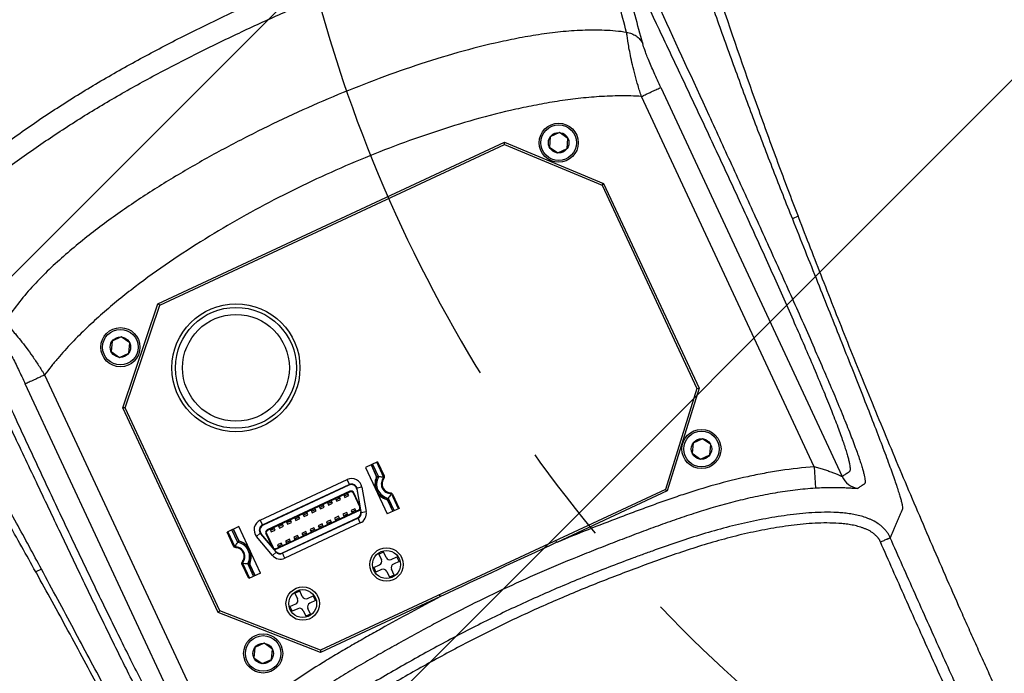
# Model space of a CAD drawing. Header units: millimetres. Extents: x 16 to 3344, y 34 to 2360.
# Tile 57 of 127: x 1920 to 2058, y 1329 to 1421. Entities that reach past the tile are written whole.
import ezdxf

# ---------------------------------------------------------------- set-up
doc = ezdxf.new("R2010")
doc.units = ezdxf.units.MM
doc.header["$LTSCALE"] = 185.02
doc.header["$PDMODE"] = 3
doc.header["$PDSIZE"] = 0.3
doc.linetypes.add('CENTER', pattern=[0.6, 0.375, -0.075, 0.075, -0.075])
doc.layers.get('0').update_dxf_attribs({"linetype": 'CONTINUOUS'})
doc.layers.get('Defpoints').update_dxf_attribs({"linetype": 'CONTINUOUS'})
doc.layers.add('DEFAULT_1', color=7, linetype='CENTER')
doc.layers.add('TOP_ASM_PBL26', color=7, linetype='CONTINUOUS')
doc.styles.get("Standard").update_dxf_attribs({"font": 'malgun.ttf'})
doc.dimstyles.new('DIMSTYLE_4', dxfattribs={"dimtxt": 16, "dimasz": 6, "dimexe": 1, "dimexo": 0.5, "dimtad": 1, "dimdsep": 46, "dimtxsty": 'Standard', "dimblk": '_FILLED', "dimblk1": '_FILLED', "dimblk2": '_FILLED', "dimcen": 0.09, "dimclrt": 134, "dimazin": 2, "dimtp": 0.8, "dimtm": 0.8, "dimtfac": 1, "dimtofl": 0, "dimtmove": 0, "dimatfit": 1, "dimldrblk": '_FILLED', "dimfxl": 1, "dimtolj": 1, "dimarcsym": 0})
doc.dimstyles.new('DIMSTYLE_5', dxfattribs={"dimtxt": 16, "dimasz": 6, "dimexe": 1, "dimexo": 0.5, "dimtad": 1, "dimdsep": 46, "dimtxsty": 'Standard', "dimblk": '_FILLED', "dimblk1": '_FILLED', "dimblk2": '_FILLED', "dimcen": 0.09, "dimclrt": 134, "dimazin": 2, "dimtp": 0.5, "dimtm": 0.5, "dimtfac": 1, "dimtofl": 0, "dimtmove": 0, "dimatfit": 1, "dimldrblk": '_FILLED', "dimfxl": 1, "dimtolj": 1, "dimarcsym": 0})
doc.dimstyles.new('DIMSTYLE_6', dxfattribs={"dimtxt": 16, "dimasz": 6, "dimexe": 1, "dimexo": 0.5, "dimgap": 4, "dimtad": 1, "dimdec": 1, "dimdsep": 46, "dimtxsty": 'Standard', "dimblk": '_FILLED', "dimblk1": '_FILLED', "dimblk2": '_FILLED', "dimcen": 0.09, "dimclrt": 134, "dimazin": 2, "dimtp": 0.5, "dimtm": 0.5, "dimtfac": 1, "dimtdec": 65535, "dimtofl": 0, "dimtmove": 0, "dimatfit": 3, "dimldrblk": '_FILLED', "dimfxl": 1, "dimtolj": 1, "dimarcsym": 0})

# ---------------------------------------------------------------- blocks, each defined once
blk = doc.blocks.new('_FILLED')
at = {"color": 0, "linetype": 'ByBlock'}
blk.add_solid([(0, 0), (-1, 0.2), (-1, -0.2)], dxfattribs=at)
blk = doc.blocks.new('*D6')
at = {"color": 0, "lineweight": -2, "transparency": 16777216}
for p, q in [((2366.93, 1880.86), (2407.86, 1911.02)), ((2407.86, 1911.02), (2460.47, 1911.02)), ((2040, 1640), (2040.18, 1640)), ((2040.09, 1639.91), (2040.09, 1640.09))]:
    blk.add_line(p, q, dxfattribs=at)
at = {"layer": 'Defpoints', "color": 0, "transparency": 16777216}
for p in [(2362.1, 1877.3), (1718.08, 1402.7)]:
    blk.add_point(p, dxfattribs=at)
at = {"color": 0, "lineweight": -2, "transparency": 16777216, "xscale": 6, "yscale": 6, "zscale": 6, "rotation": 216.3878298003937}
blk.add_blockref('_FILLED', (2362.1, 1877.3), dxfattribs=at)
at = {"color": 134, "transparency": 16777216, "insert": (2405.41, 1932.98), "char_height": 16, "width": 58.1333, "attachment_point": 1, "line_spacing_factor": 0.9}
blk.add_mtext('\\A1;%%C800', dxfattribs=at)
blk = doc.blocks.new('*D7')
at = {"color": 0, "lineweight": -2, "transparency": 16777216}
for p, q in [((2154.72, 1476.17), (2154.9, 1476.17)), ((2154.81, 1476.08), (2154.81, 1476.26)), ((2354.25, 1424.63), (2417.96, 1408.17))]:
    blk.add_line(p, q, dxfattribs=at)
at = {"layer": 'Defpoints', "color": 0, "transparency": 16777216}
for p in [(1961.17, 1526.21), (2348.44, 1426.13)]:
    blk.add_point(p, dxfattribs=at)
at = {"color": 0, "lineweight": -2, "transparency": 16777216, "xscale": 6, "yscale": 6, "zscale": 6, "rotation": 165.5110754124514}
blk.add_blockref('_FILLED', (2348.44, 1426.13), dxfattribs=at)
at = {"color": 134, "transparency": 16777216, "insert": (2415.33, 1430.12), "char_height": 16, "width": 79.5259, "attachment_point": 1, "line_spacing_factor": 0.9}
blk.add_mtext('\\A1;3-%%c400', dxfattribs=at)
blk = doc.blocks.new('*D9')
at = {"color": 0, "lineweight": -2, "transparency": 16777216}
for p, q in [((2040.09, 2042), (2040.09, 2094.59)), ((1809.51, 1310.7), (1779.35, 1267.62))]:
    blk.add_line(p, q, dxfattribs=at)
blk.add_arc((2040.09, 1640), 453.59, 90.7579, 234.2421, dxfattribs=at)
at = {"layer": 'Defpoints', "color": 0, "transparency": 16777216}
for p in [(2040.09, 2041.5), (2040.09, 2036.96), (1701.24, 1941.55), (1812.4, 1314.83), (1809.8, 1311.11)]:
    blk.add_point(p, dxfattribs=at)
at = {"color": 0, "lineweight": -2, "transparency": 16777216, "xscale": 6, "yscale": 6, "zscale": 6}
for p, rotation in [((2040.09, 2093.59), 0.3789481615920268), ((1779.92, 1268.44), 324.6210518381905)]:
    blk.add_blockref('_FILLED', p, dxfattribs=dict(at, rotation=rotation))
at = {"color": 134, "transparency": 16777216, "insert": (1583.33, 1784.02), "char_height": 16, "width": 47.4667, "attachment_point": 2, "rotation": 72.5, "line_spacing_factor": 0.9}
blk.add_mtext('\\A1;145°', dxfattribs=at)
blk = doc.blocks.new('TOP_ASM_PBL26', base_point=(2156.38, 2003.95))
at = {"layer": 'TOP_ASM_PBL26', "color": 7}
for p, q in [((2107.08, 2014.5), (2107.08, 2074.84)), ((2110.07, 2071.96), (2111.18, 2074.75)), ((2205.69, 2074.84), (2205.69, 2014.5)), ((2110.07, 2071.96), (2110.07, 2014.49)), ((2202.69, 2014.5), (2202.69, 2071.96)), ((2120.08, 2055.08), (2130.25, 2066.27)), ((2120.38, 2054.97), (2130.38, 2065.97)), ((2130.38, 2065.97), (2130.25, 2066.27)), ((2130.25, 2066.27), (2147.35, 2066.27)), ((2130.38, 2065.97), (2183.88, 2065.97)), ((2147.35, 2066.27), (2147.35, 2065.97)), ((2165.41, 2066.27), (2165.41, 2065.97)), ((2165.41, 2066.27), (2184.01, 2066.27)), ((2183.88, 2065.97), (2184.01, 2066.27)), ((2183.88, 2065.97), (2194.38, 2054.97)), ((2184.01, 2066.27), (2194.68, 2055.09)), ((2122.66, 2064.22), (2121.94, 2062.97)), ((2121.94, 2062.97), (2122.66, 2061.72)), ((2124.1, 2064.22), (2122.66, 2064.22)), ((2124.82, 2062.97), (2124.1, 2064.22)), ((2124.1, 2061.72), (2124.82, 2062.97)), ((2190.66, 2064.22), (2189.94, 2062.97)), ((2189.94, 2062.97), (2190.66, 2061.72)), ((2192.1, 2064.22), (2190.66, 2064.22)), ((2192.82, 2062.97), (2192.1, 2064.22)), ((2192.1, 2061.72), (2192.82, 2062.97)), ((2122.66, 2061.72), (2124.1, 2061.72)), ((2190.66, 2061.72), (2192.1, 2061.72)), ((2170.01, 2060.77), (2170.01, 2059.88)), ((2170.01, 2060.77), (2170.75, 2060.77)), ((2170.75, 2059.88), (2170.75, 2060.77)), ((2183.01, 2060.77), (2183.01, 2059.88)), ((2183.01, 2060.77), (2183.75, 2060.77)), ((2183.75, 2059.88), (2183.75, 2060.77)), ((2168.58, 2059.33), (2168.58, 2058.6)), ((2168.58, 2059.33), (2169.46, 2059.33)), ((2171.3, 2059.33), (2172.18, 2059.33)), ((2172.18, 2058.6), (2172.18, 2059.33)), ((2181.58, 2059.33), (2181.58, 2058.6)), ((2181.58, 2059.33), (2182.46, 2059.33)), ((2184.3, 2059.33), (2185.18, 2059.33)), ((2185.18, 2058.6), (2185.18, 2059.33)), ((2169.46, 2058.6), (2168.58, 2058.6)), ((2170.01, 2058.05), (2170.01, 2057.17)), ((2170.75, 2057.17), (2170.75, 2058.05)), ((2172.18, 2058.6), (2171.3, 2058.6)), ((2182.46, 2058.6), (2181.58, 2058.6)), ((2183.01, 2058.05), (2183.01, 2057.17)), ((2183.75, 2057.17), (2183.75, 2058.05)), ((2185.18, 2058.6), (2184.3, 2058.6)), ((2170.75, 2057.17), (2170.01, 2057.17)), ((2183.75, 2057.17), (2183.01, 2057.17)), ((2120.08, 2023.35), (2120.08, 2055.08)), ((2120.38, 2054.97), (2120.08, 2055.08)), ((2120.38, 2023.47), (2120.38, 2054.97)), ((2194.38, 2054.97), (2194.68, 2055.09)), ((2194.38, 2054.97), (2194.38, 2023.47)), ((2194.68, 2055.09), (2194.68, 2023.35)), ((2165.43, 2050.39), (2165.43, 2052.57)), ((2165.43, 2052.57), (2167.28, 2052.57)), ((2165.54, 2052.57), (2165.54, 2050.23)), ((2166.2, 2050.61), (2166.2, 2052.57)), ((2166.39, 2052.57), (2166.39, 2050.71)), ((2166.43, 2050.82), (2166.43, 2052.57)), ((2167.28, 2045.37), (2167.28, 2052.57)), ((2171.25, 2052.12), (2171.25, 2051.37)), ((2171.25, 2052.12), (2182.96, 2052.12)), ((2182.96, 2052.12), (2182.96, 2051.71)), ((2186.93, 2052.57), (2186.93, 2045.37)), ((2186.93, 2052.57), (2188.78, 2052.57)), ((2187.78, 2052.57), (2187.78, 2050.82)), ((2187.82, 2050.71), (2187.82, 2052.57)), ((2188.01, 2052.57), (2188.01, 2050.61)), ((2188.67, 2050.23), (2188.67, 2052.57)), ((2188.78, 2052.57), (2188.78, 2050.39)), ((2168.93, 2047.67), (2169.83, 2051.03)), ((2170.48, 2050.77), (2169.62, 2047.57)), ((2170.5, 2050.85), (2169.83, 2051.03)), ((2170.42, 2050.37), (2170.51, 2050.72)), ((2183.77, 2050.47), (2170.45, 2050.47)), ((2171.25, 2051.37), (2182.96, 2051.37)), ((2182.93, 2051.32), (2171.29, 2051.32)), ((2182.96, 2051.72), (2182.96, 2051.71)), ((2183.7, 2050.72), (2183.79, 2050.37)), ((2184.38, 2051.03), (2183.71, 2050.85)), ((2184.59, 2047.57), (2183.74, 2050.77)), ((2184.38, 2051.03), (2185.28, 2047.67)), ((2169.68, 2047.62), (2170.22, 2049.62)), ((2170.22, 2049.62), (2170.39, 2049.62)), ((2170.29, 2049.62), (2170.29, 2047.87)), ((2170.39, 2047.87), (2170.39, 2050.07)), ((2183.79, 2050.37), (2170.42, 2050.37)), ((2171.09, 2050.37), (2171.09, 2049.98)), ((2171.09, 2050.22), (2171.69, 2050.22)), ((2171.09, 2049.98), (2171.69, 2049.98)), ((2171.69, 2049.98), (2171.69, 2050.37)), ((2172.36, 2050.37), (2172.36, 2049.98)), ((2172.36, 2050.22), (2172.96, 2050.22)), ((2172.36, 2049.98), (2172.96, 2049.98)), ((2172.96, 2049.98), (2172.96, 2050.37)), ((2173.63, 2050.37), (2173.63, 2049.98)), ((2173.63, 2050.22), (2174.23, 2050.22)), ((2173.63, 2049.98), (2174.23, 2049.98)), ((2174.23, 2049.98), (2174.23, 2050.37)), ((2174.9, 2050.37), (2174.9, 2049.98)), ((2174.9, 2050.22), (2175.5, 2050.22)), ((2174.9, 2049.98), (2175.5, 2049.98)), ((2175.5, 2049.98), (2175.5, 2050.37)), ((2176.17, 2050.37), (2176.17, 2049.98)), ((2176.17, 2050.22), (2176.77, 2050.22)), ((2176.17, 2049.98), (2176.77, 2049.98)), ((2176.77, 2049.98), (2176.77, 2050.37)), ((2177.44, 2050.37), (2177.44, 2049.98)), ((2177.44, 2050.22), (2178.04, 2050.22)), ((2177.44, 2049.98), (2178.04, 2049.98)), ((2178.04, 2049.98), (2178.04, 2050.37)), ((2178.71, 2050.37), (2178.71, 2049.98)), ((2178.71, 2050.22), (2179.31, 2050.22)), ((2178.71, 2049.98), (2179.31, 2049.98)), ((2179.31, 2049.98), (2179.31, 2050.37)), ((2179.98, 2050.37), (2179.98, 2049.98)), ((2179.98, 2050.22), (2180.58, 2050.22)), ((2179.98, 2049.98), (2180.58, 2049.98)), ((2180.58, 2049.98), (2180.58, 2050.37)), ((2181.25, 2050.37), (2181.25, 2049.98)), ((2181.25, 2050.22), (2181.85, 2050.22)), ((2181.25, 2049.98), (2181.85, 2049.98)), ((2181.85, 2049.98), (2181.85, 2050.37)), ((2182.52, 2050.37), (2182.52, 2049.98)), ((2182.52, 2050.22), (2183.12, 2050.22)), ((2182.52, 2049.98), (2183.12, 2049.98)), ((2183.12, 2049.98), (2183.12, 2050.37)), ((2183.82, 2047.87), (2183.82, 2050.07)), ((2183.99, 2049.62), (2183.82, 2049.62)), ((2183.92, 2047.87), (2183.92, 2049.62)), ((2183.99, 2049.62), (2184.53, 2047.62)), ((2165.54, 2047.71), (2165.54, 2045.37)), ((2170.29, 2047.87), (2170.39, 2047.87)), ((2171.09, 2047.96), (2171.09, 2047.57)), ((2171.69, 2047.96), (2171.09, 2047.96)), ((2171.69, 2047.72), (2171.09, 2047.72)), ((2171.69, 2047.57), (2171.69, 2047.96)), ((2172.36, 2047.96), (2172.36, 2047.57)), ((2172.96, 2047.96), (2172.36, 2047.96)), ((2172.96, 2047.72), (2172.36, 2047.72)), ((2172.96, 2047.57), (2172.96, 2047.96)), ((2173.63, 2047.96), (2173.63, 2047.57)), ((2174.23, 2047.96), (2173.63, 2047.96)), ((2174.23, 2047.72), (2173.63, 2047.72)), ((2174.23, 2047.57), (2174.23, 2047.96)), ((2174.9, 2047.96), (2174.9, 2047.57)), ((2175.5, 2047.96), (2174.9, 2047.96)), ((2175.5, 2047.72), (2174.9, 2047.72)), ((2175.5, 2047.57), (2175.5, 2047.96)), ((2176.17, 2047.96), (2176.17, 2047.57)), ((2176.77, 2047.96), (2176.17, 2047.96)), ((2176.77, 2047.72), (2176.17, 2047.72)), ((2176.77, 2047.57), (2176.77, 2047.96)), ((2177.44, 2047.96), (2177.44, 2047.57)), ((2178.04, 2047.96), (2177.44, 2047.96)), ((2178.04, 2047.72), (2177.44, 2047.72)), ((2178.04, 2047.57), (2178.04, 2047.96)), ((2178.71, 2047.96), (2178.71, 2047.57)), ((2179.31, 2047.96), (2178.71, 2047.96)), ((2179.31, 2047.72), (2178.71, 2047.72)), ((2179.31, 2047.57), (2179.31, 2047.96)), ((2179.98, 2047.96), (2179.98, 2047.57)), ((2180.58, 2047.96), (2179.98, 2047.96)), ((2180.58, 2047.72), (2179.98, 2047.72)), ((2180.58, 2047.57), (2180.58, 2047.96)), ((2181.25, 2047.96), (2181.25, 2047.57)), ((2181.85, 2047.96), (2181.25, 2047.96)), ((2181.85, 2047.72), (2181.25, 2047.72)), ((2181.85, 2047.57), (2181.85, 2047.96)), ((2182.52, 2047.96), (2182.52, 2047.57)), ((2183.12, 2047.96), (2182.52, 2047.96)), ((2183.12, 2047.72), (2182.52, 2047.72)), ((2183.12, 2047.57), (2183.12, 2047.96)), ((2183.82, 2047.87), (2183.92, 2047.87)), ((2188.67, 2045.37), (2188.67, 2047.71)), ((2165.43, 2045.37), (2165.43, 2047.54)), ((2166.2, 2045.37), (2166.2, 2047.32)), ((2166.39, 2047.23), (2166.39, 2045.37)), ((2166.43, 2045.37), (2166.43, 2047.11)), ((2168.93, 2047.67), (2169.6, 2047.49)), ((2170.35, 2046.57), (2170.35, 2045.82)), ((2183.82, 2046.57), (2170.39, 2046.57)), ((2170.46, 2046.62), (2183.76, 2046.62)), ((2170.69, 2047.57), (2170.69, 2047.47)), ((2170.69, 2047.57), (2183.52, 2047.57)), ((2170.69, 2047.47), (2183.52, 2047.47)), ((2183.52, 2047.47), (2183.52, 2047.57)), ((2183.86, 2045.82), (2183.86, 2046.57)), ((2184.61, 2047.49), (2185.28, 2047.67)), ((2187.78, 2047.11), (2187.78, 2045.37)), ((2187.82, 2045.37), (2187.82, 2047.23)), ((2188.01, 2047.32), (2188.01, 2045.37)), ((2188.78, 2047.54), (2188.78, 2045.37)), ((2165.43, 2045.37), (2167.28, 2045.37)), ((2183.86, 2045.82), (2170.35, 2045.82)), ((2186.93, 2045.37), (2188.78, 2045.37)), ((2097.25, 2039.06), (2097.26, 2039.24)), ((2097.25, 2039.06), (2098.13, 2039.06)), ((2214.63, 2039.06), (2215.52, 2039.06)), ((2215.5, 2039.24), (2215.52, 2039.06)), ((2120.38, 2023.47), (2120.08, 2023.35)), ((2130.25, 2012.17), (2120.08, 2023.35)), ((2130.38, 2012.47), (2120.38, 2023.47)), ((2194.38, 2023.47), (2183.88, 2012.47)), ((2194.68, 2023.35), (2184.01, 2012.17)), ((2194.38, 2023.47), (2194.68, 2023.35)), ((2122.66, 2016.72), (2121.94, 2015.47)), ((2124.1, 2016.72), (2122.66, 2016.72)), ((2124.82, 2015.47), (2124.1, 2016.72)), ((2190.66, 2016.72), (2189.94, 2015.47)), ((2192.1, 2016.72), (2190.66, 2016.72)), ((2192.82, 2015.47), (2192.1, 2016.72)), ((2121.94, 2015.47), (2122.66, 2014.22)), ((2124.1, 2014.22), (2124.82, 2015.47)), ((2189.94, 2015.47), (2190.66, 2014.22)), ((2192.1, 2014.22), (2192.82, 2015.47)), ((2122.66, 2014.22), (2124.1, 2014.22)), ((2190.66, 2014.22), (2192.1, 2014.22)), ((2130.38, 2012.47), (2130.25, 2012.17)), ((2184.01, 2012.17), (2130.25, 2012.17)), ((2183.88, 2012.47), (2130.38, 2012.47)), ((2183.88, 2012.47), (2184.01, 2012.17))]:
    blk.add_line(p, q, dxfattribs=at)
for centre, radius in [((2123.38, 2062.97), 2.75), ((2191.38, 2062.97), 2.75), ((2123.38, 2062.97), 2.5), ((2123.38, 2062.97), 1.44), ((2191.38, 2062.97), 2.5), ((2191.38, 2062.97), 1.44), ((2170.38, 2058.97), 2.35), ((2170.38, 2058.97), 1.96), ((2183.38, 2058.97), 2.35), ((2183.38, 2058.97), 1.96), ((2177.88, 2024.97), 9), ((2177.88, 2024.97), 8.5), ((2177.88, 2024.97), 7.51), ((2123.38, 2015.47), 2.75), ((2123.38, 2015.47), 2.5), ((2191.38, 2015.47), 2.75), ((2191.38, 2015.47), 2.5), ((2123.38, 2015.47), 1.44), ((2191.38, 2015.47), 1.44)]:
    blk.add_circle(centre, radius, dxfattribs=at)
for centre, radius, start, end in [((2104.07, 2074.84), 3, 0.0306, 54.7901), ((2156.38, 4297.35), 2231.1, 269.7681, 270.2319), ((2169.46, 2059.88), 0.55, 270, 360), ((2171.3, 2059.88), 0.55, 180, 270), ((2182.46, 2059.88), 0.55, 270, 360), ((2184.3, 2059.88), 0.55, 180, 270), ((2169.46, 2058.05), 0.55, 0, 90), ((2171.3, 2058.05), 0.55, 90, 180), ((2182.46, 2058.05), 0.55, 0, 90), ((2184.3, 2058.05), 0.55, 90, 180), ((2171.25, 2050.65), 1.47, 90, 165), ((2182.96, 2050.65), 1.47, 15, 90), ((2170.46, 2042.35), 9.3, 115.9923, 117.3222), ((2165.03, 2048.97), 2.02, 305.3414, 54.6586), ((2165.03, 2048.97), 2.21, 307.9696, 52.0304), ((2166.63, 2050.82), 0.2, 180, 229.2272), ((2165.03, 2048.97), 2.25, 310.7728, 49.2272), ((2171.25, 2050.57), 0.8, 89.8457, 165), ((2171.29, 2050.52), 0.8, 90, 165), ((2182.93, 2050.52), 0.8, 15, 90), ((2182.96, 2050.57), 0.8, 15, 90.0783), ((2189.18, 2048.97), 2.25, 130.7728, 229.2272), ((2189.18, 2048.97), 2.21, 127.9696, 232.0304), ((2189.18, 2048.97), 2.02, 125.3414, 234.6586), ((2187.58, 2050.82), 0.2, 310.7728, 360), ((2183.75, 2042.35), 9.3, 62.6778, 64.0077), ((2168.19, 2046.3), 4.74, 124.0265, 124.7498), ((2165.03, 2048.97), 1.36, 291.9436, 68.0564), ((2165.03, 2048.97), 1.25, 301.1595, 58.8405), ((2170.69, 2050.07), 0.3, 90, 180), ((2183.52, 2050.07), 0.3, 0, 90), ((2189.18, 2048.97), 1.36, 111.9436, 248.0564), ((2189.18, 2048.97), 1.25, 121.1595, 238.8405), ((2186.05, 2046.34), 4.69, 55.2468, 55.9769), ((2168.17, 2051.6), 4.69, 235.2468, 235.9769), ((2170.69, 2047.87), 0.4, 180, 270), ((2170.69, 2047.87), 0.3, 180, 270), ((2183.52, 2047.87), 0.4, 270, 360), ((2183.52, 2047.87), 0.3, 270, 360), ((2186.02, 2051.64), 4.74, 304.0265, 304.7498), ((2170.46, 2055.58), 9.3, 242.6778, 244.0077), ((2166.63, 2047.11), 0.2, 130.7728, 180), ((2170.35, 2047.29), 1.47, 165, 270), ((2170.39, 2047.37), 0.8, 165, 270), ((2170.46, 2047.42), 0.8, 165, 270), ((2183.76, 2047.42), 0.8, 270, 15), ((2183.82, 2047.37), 0.8, 270, 15), ((2183.86, 2047.29), 1.47, 270, 15), ((2187.58, 2047.11), 0.2, 0, 49.2272), ((2183.75, 2055.58), 9.3, 295.9923, 297.3222)]:
    blk.add_arc(centre, radius, start, end, dxfattribs=at)
for points, knots in [([(2097.26, 2039.24), (2097.37, 2040.76), (2097.57, 2043.83), (2097.98, 2050.09), (2098.45, 2058.11), (2098.94, 2067.95), (2099.29, 2076.32), (2099.53, 2083.13), (2099.69, 2088.31), (2099.83, 2093.53), (2099.92, 2097.9), (2099.99, 2101.41), (2100.03, 2104.05), (2100.06, 2106.69), (2100.09, 2109.34), (2100.11, 2112), (2100.13, 2114.21), (2100.13, 2115.98), (2100.12, 2117.75), (2100.12, 2119.08), (2100.14, 2119.97)], [0, 0, 0, 0, 0.056591, 0.114304, 0.232825, 0.355003, 0.48026, 0.543858, 0.608002, 0.672615, 0.73762, 0.770245, 0.802939, 0.835693, 0.868495, 0.901337, 0.934208, 0.950652, 0.967099, 1, 1, 1, 1]), ([(2104.99, 2119.97), (2104.96, 2118.53), (2104.99, 2116.38), (2104.98, 2113.5), (2104.96, 2111.35), (2104.95, 2109.19), (2104.93, 2106.32), (2104.89, 2102.73), (2104.83, 2098.42), (2104.74, 2092.67), (2104.66, 2088.36), (2104.59, 2085.49)], [0, 0, 0, 0, 0.124998, 0.187498, 0.249999, 0.312499, 0.374999, 0.499999, 0.624999, 0.75, 1, 1, 1, 1]), ([(2106.49, 2119.96), (2106.46, 2118.52), (2106.48, 2116.36), (2106.48, 2113.48), (2106.46, 2111.33), (2106.45, 2109.17), (2106.43, 2106.29), (2106.39, 2102.7), (2106.33, 2098.38), (2106.24, 2092.63), (2106.16, 2088.31), (2106.09, 2085.44)], [0, 0, 0, 0, 0.124999, 0.187499, 0.249999, 0.312499, 0.374999, 0.499999, 0.625, 0.75, 1, 1, 1, 1]), ([(2212.62, 2119.97), (2212.64, 2119.08), (2212.64, 2117.75), (2212.63, 2115.98), (2212.63, 2114.21), (2212.65, 2112), (2212.67, 2109.34), (2212.7, 2106.69), (2212.74, 2104.05), (2212.78, 2101.41), (2212.84, 2097.9), (2212.93, 2093.53), (2213.07, 2088.31), (2213.23, 2083.13), (2213.47, 2076.32), (2213.82, 2067.95), (2214.32, 2058.11), (2214.79, 2050.09), (2215.19, 2043.83), (2215.4, 2040.76), (2215.5, 2039.24)], [0, 0, 0, 0, 0.032901, 0.049348, 0.065792, 0.098663, 0.131505, 0.164307, 0.197061, 0.229755, 0.26238, 0.327385, 0.391998, 0.456142, 0.51974, 0.644997, 0.767175, 0.885696, 0.943409, 1, 1, 1, 1]), ([(2098.13, 2039.06), (2098.22, 2040.67), (2098.4, 2043.86), (2098.75, 2050.09), (2099.1, 2056.16), (2099.43, 2062), (2099.68, 2066.06), (2099.91, 2069.79), (2100.14, 2073.11), (2100.34, 2075.59), (2100.49, 2077.31), (2100.6, 2078.41), (2100.71, 2079.37), (2100.81, 2080.2), (2100.91, 2080.89), (2101.01, 2081.47), (2101.1, 2081.92), (2101.19, 2082.25), (2101.28, 2082.48), (2101.38, 2082.61), (2101.48, 2082.7), (2101.57, 2082.78), (2101.66, 2082.86), (2101.78, 2082.96), (2101.92, 2083.1), (2102.1, 2083.25), (2102.28, 2083.41), (2102.52, 2083.63), (2102.81, 2083.89), (2103.17, 2084.21), (2103.53, 2084.53), (2104, 2084.96), (2104.35, 2085.27), (2104.59, 2085.49)], [0, 0, 0, 0, 0.100602, 0.199505, 0.390019, 0.480073, 0.565165, 0.643677, 0.713535, 0.773102, 0.798784, 0.821679, 0.841766, 0.859158, 0.873831, 0.88584, 0.895453, 0.902647, 0.907349, 0.910447, 0.913012, 0.915477, 0.917965, 0.920451, 0.925425, 0.930398, 0.935371, 0.940344, 0.950289, 0.960234, 0.970177, 0.980119, 1, 1, 1, 1]), ([(2104.59, 2085.49), (2104.59, 2085.34), (2104.58, 2085.13), (2104.62, 2084.84), (2104.66, 2084.63), (2104.71, 2084.41), (2104.79, 2084.13), (2104.9, 2083.79), (2105.07, 2083.38), (2105.35, 2082.87), (2105.68, 2082.39), (2106.06, 2081.95), (2106.46, 2081.52), (2106.99, 2081.03), (2107.68, 2080.49), (2108.4, 2079.99), (2109.14, 2079.53), (2110.16, 2078.96), (2111.47, 2078.33), (2113.08, 2077.65), (2115.27, 2076.85), (2118.05, 2075.99), (2121.44, 2075.12), (2124.86, 2074.42), (2128.31, 2073.87), (2131.78, 2073.43), (2134.68, 2073.14), (2137, 2072.93), (2139.32, 2072.74), (2142.22, 2072.52), (2145.71, 2072.31), (2150.36, 2072.1), (2156.19, 2071.98), (2162.01, 2072.09), (2166.67, 2072.29), (2170.15, 2072.5), (2173.64, 2072.75), (2177.12, 2073.04), (2180.6, 2073.38), (2184.07, 2073.81), (2187.52, 2074.35), (2190.95, 2075.04), (2194.34, 2075.88), (2197.13, 2076.73), (2199.32, 2077.51), (2200.94, 2078.17), (2202.52, 2078.91), (2203.79, 2079.62), (2204.77, 2080.26), (2205.47, 2080.78), (2206.13, 2081.35), (2206.74, 2081.98), (2207.29, 2082.66), (2207.65, 2083.3), (2207.88, 2083.83), (2207.99, 2084.18), (2208.06, 2084.46), (2208.11, 2084.67), (2208.15, 2084.89), (2208.17, 2085.03), (2208.17, 2085.11)], [0, 0, 0, 0, 0.00386, 0.005808, 0.007761, 0.009713, 0.011665, 0.015568, 0.019472, 0.023377, 0.031184, 0.035091, 0.038997, 0.046809, 0.054622, 0.062435, 0.070248, 0.078062, 0.093687, 0.109313, 0.12494, 0.156191, 0.187444, 0.218696, 0.24995, 0.281203, 0.312458, 0.328085, 0.343712, 0.374967, 0.406221, 0.437476, 0.499982, 0.562488, 0.593742, 0.624996, 0.656251, 0.687506, 0.71876, 0.750014, 0.781268, 0.812521, 0.843773, 0.875025, 0.890652, 0.906278, 0.921904, 0.937527, 0.945341, 0.953153, 0.960966, 0.968777, 0.976586, 0.984391, 0.988295, 0.992197, 0.994149, 0.996102, 0.998055, 1, 1, 1, 1]), ([(2106.09, 2085.44), (2105.99, 2085.44), (2105.81, 2085.45), (2105.54, 2085.46), (2105.28, 2085.47), (2105.09, 2085.48), (2104.95, 2085.48), (2104.87, 2085.49), (2104.79, 2085.49), (2104.73, 2085.49), (2104.68, 2085.49), (2104.65, 2085.49), (2104.63, 2085.49), (2104.62, 2085.49), (2104.61, 2085.49), (2104.6, 2085.49), (2104.59, 2085.49), (2104.59, 2085.49)], [0, 0, 0, 0, 0.19087, 0.374709, 0.544747, 0.69472, 0.760421, 0.819103, 0.870227, 0.913321, 0.947992, 0.962071, 0.973934, 0.983559, 0.991006, 0.996045, 1, 1, 1, 1]), ([(2106.09, 2085.44), (2106.09, 2085.4), (2106.09, 2085.33), (2106.08, 2085.23), (2106.08, 2085.12), (2106.1, 2085.02), (2106.12, 2084.92), (2106.16, 2084.78), (2106.2, 2084.62), (2106.27, 2084.42), (2106.37, 2084.16), (2106.52, 2083.84), (2106.74, 2083.49), (2107, 2083.15), (2107.28, 2082.84), (2107.67, 2082.44), (2108.19, 2081.98), (2108.86, 2081.48), (2109.56, 2081.03), (2110.53, 2080.46), (2111.78, 2079.84), (2113.31, 2079.17), (2114.88, 2078.58), (2116.47, 2078.05), (2118.07, 2077.56), (2120.22, 2076.97), (2122.93, 2076.33), (2126.22, 2075.71), (2129.54, 2075.21), (2132.86, 2074.82), (2136.19, 2074.5), (2139.53, 2074.22), (2142.87, 2073.98), (2146.21, 2073.78), (2150.67, 2073.59), (2156.25, 2073.48), (2162.94, 2073.6), (2168.51, 2073.88), (2172.96, 2074.2), (2176.3, 2074.48), (2179.63, 2074.79), (2182.96, 2075.18), (2186.27, 2075.66), (2189.56, 2076.27), (2192.28, 2076.91), (2194.43, 2077.49), (2196.04, 2077.97), (2197.63, 2078.49), (2199.2, 2079.07), (2200.74, 2079.72), (2201.99, 2080.34), (2202.97, 2080.89), (2203.68, 2081.33), (2204.36, 2081.82), (2204.9, 2082.26), (2205.3, 2082.65), (2205.59, 2082.95), (2205.86, 2083.27), (2206.1, 2083.61), (2206.31, 2083.97), (2206.45, 2084.29), (2206.54, 2084.56), (2206.6, 2084.76), (2206.65, 2084.96), (2206.67, 2085.1), (2206.68, 2085.17)], [0, 0, 0, 0, 0.000977, 0.001953, 0.002929, 0.003906, 0.004882, 0.005859, 0.007812, 0.009765, 0.011718, 0.015623, 0.019528, 0.023433, 0.027339, 0.031246, 0.039056, 0.046868, 0.05468, 0.062493, 0.078116, 0.093741, 0.109366, 0.124991, 0.140617, 0.156243, 0.187492, 0.218742, 0.249992, 0.281243, 0.312495, 0.343746, 0.374997, 0.406249, 0.437501, 0.500001, 0.562502, 0.625003, 0.656254, 0.687506, 0.718757, 0.750008, 0.781259, 0.812509, 0.843758, 0.859384, 0.875009, 0.890635, 0.90626, 0.921885, 0.937508, 0.945321, 0.953133, 0.960945, 0.968756, 0.972663, 0.976569, 0.980475, 0.98438, 0.988285, 0.99219, 0.994143, 0.996096, 0.998049, 1, 1, 1, 1]), ([(2208.17, 2085.49), (2208.41, 2085.27), (2208.76, 2084.96), (2209.24, 2084.53), (2209.59, 2084.21), (2209.95, 2083.89), (2210.24, 2083.63), (2210.48, 2083.41), (2210.66, 2083.25), (2210.81, 2083.12), (2210.93, 2083.02), (2211.02, 2082.94), (2211.1, 2082.86), (2211.19, 2082.78), (2211.28, 2082.7), (2211.38, 2082.61), (2211.48, 2082.48), (2211.57, 2082.25), (2211.66, 2081.92), (2211.76, 2081.47), (2211.85, 2080.89), (2211.95, 2080.2), (2212.06, 2079.37), (2212.16, 2078.41), (2212.27, 2077.31), (2212.42, 2075.59), (2212.62, 2073.11), (2212.85, 2069.79), (2213.08, 2066.06), (2213.33, 2062), (2213.67, 2056.16), (2214.01, 2050.09), (2214.36, 2043.86), (2214.54, 2040.67), (2214.63, 2039.06)], [0, 0, 0, 0, 0.019881, 0.029823, 0.039766, 0.04971, 0.059655, 0.064628, 0.069601, 0.074575, 0.077062, 0.079546, 0.082035, 0.084531, 0.08698, 0.089519, 0.092636, 0.097393, 0.104545, 0.114129, 0.126204, 0.140853, 0.158222, 0.178335, 0.201221, 0.226909, 0.286469, 0.356324, 0.434839, 0.519927, 0.609983, 0.800495, 0.899399, 1, 1, 1, 1]), ([(2102.48, 1988.34), (2102.49, 1991.05), (2102.51, 1996.47), (2102.54, 2007.31), (2102.59, 2018.17), (2102.65, 2027.68), (2102.69, 2033.11), (2102.74, 2038.51), (2102.79, 2043.86), (2102.87, 2049.14), (2102.93, 2052.99), (2103.02, 2056.72), (2103.11, 2060.3), (2103.22, 2063.65), (2103.35, 2066.73), (2103.5, 2069.45), (2103.66, 2071.76), (2103.81, 2073.42), (2103.95, 2074.52), (2104.04, 2075.18), (2104.14, 2075.74), (2104.24, 2076.2), (2104.33, 2076.52), (2104.41, 2076.72), (2104.46, 2076.84), (2104.51, 2076.94), (2104.56, 2077.02), (2104.62, 2077.07), (2104.69, 2077.11), (2104.79, 2077.13), (2104.9, 2077.13), (2105.02, 2077.14), (2105.17, 2077.17), (2105.36, 2077.19), (2105.58, 2077.24), (2105.73, 2077.27), (2105.8, 2077.29)], [0, 0, 0, 0, 0.090216, 0.180422, 0.361186, 0.451806, 0.49706, 0.54218, 0.631409, 0.675179, 0.718053, 0.759675, 0.799573, 0.837131, 0.871564, 0.901996, 0.927821, 0.948761, 0.957395, 0.964832, 0.971107, 0.976268, 0.980377, 0.982066, 0.983524, 0.984754, 0.985766, 0.986585, 0.987281, 0.988561, 0.989818, 0.991089, 0.992358, 0.994897, 0.997444, 1, 1, 1, 1]), ([(2105.8, 2077.29), (2105.81, 2077.29), (2105.83, 2077.29), (2105.86, 2077.28), (2105.91, 2077.26), (2105.99, 2077.23), (2106.12, 2077.16), (2106.31, 2077.06), (2106.53, 2076.94), (2106.8, 2076.79), (2107.11, 2076.63), (2107.59, 2076.37), (2108.27, 2076.03), (2109.17, 2075.6), (2110.15, 2075.17), (2110.83, 2074.89), (2111.18, 2074.75)], [0, 0, 0, 0, 0.003589, 0.009297, 0.017215, 0.027354, 0.054342, 0.090081, 0.134036, 0.185732, 0.244726, 0.3105, 0.459879, 0.628724, 0.810947, 1, 1, 1, 1]), ([(2206.96, 2077.29), (2207.03, 2077.27), (2207.18, 2077.24), (2207.4, 2077.2), (2207.58, 2077.17), (2207.73, 2077.15), (2207.84, 2077.14), (2207.95, 2077.13), (2208.04, 2077.12), (2208.12, 2077.09), (2208.17, 2077.05), (2208.22, 2076.98), (2208.3, 2076.86), (2208.39, 2076.65), (2208.49, 2076.33), (2208.59, 2075.92), (2208.68, 2075.41), (2208.78, 2074.8), (2208.87, 2074.09), (2208.96, 2073.28), (2209.08, 2071.98), (2209.22, 2070.1), (2209.37, 2067.54), (2209.5, 2064.64), (2209.61, 2061.44), (2209.71, 2058.01), (2209.8, 2054.42), (2209.87, 2050.7), (2209.95, 2045.57), (2210.02, 2039.05), (2210.08, 2031.15), (2210.14, 2023.19), (2210.18, 2015.23), (2210.22, 2008.6), (2210.23, 2003.31), (2210.25, 1998.02), (2210.26, 1994.05), (2210.27, 1991.41)], [0, 0, 0, 0, 0.002584, 0.005159, 0.007726, 0.00901, 0.010295, 0.011568, 0.01285, 0.013524, 0.014277, 0.015191, 0.016309, 0.019214, 0.023045, 0.027888, 0.033814, 0.04087, 0.04909, 0.058511, 0.069149, 0.094041, 0.123584, 0.157284, 0.194341, 0.233942, 0.275442, 0.318338, 0.362247, 0.452017, 0.543192, 0.634779, 0.726312, 0.817625, 0.863223, 0.908815, 1, 1, 1, 1]), ([(2103.95, 1991.64), (2103.92, 1996.77), (2103.87, 2004.47), (2103.82, 2014.74), (2103.79, 2022.46), (2103.79, 2030.18), (2103.82, 2036.6), (2103.87, 2041.71), (2103.91, 2045.48), (2103.97, 2049.19), (2104.05, 2052.82), (2104.14, 2056.33), (2104.25, 2059.68), (2104.37, 2062.81), (2104.52, 2065.65), (2104.66, 2067.81), (2104.79, 2069.34), (2104.88, 2070.32), (2104.98, 2071.21), (2105.08, 2071.98), (2105.19, 2072.65), (2105.29, 2073.21), (2105.4, 2073.68), (2105.51, 2074.05), (2105.6, 2074.31), (2105.68, 2074.46), (2105.75, 2074.57), (2105.84, 2074.66), (2105.96, 2074.7), (2106.07, 2074.71), (2106.19, 2074.71), (2106.3, 2074.72), (2106.41, 2074.73), (2106.52, 2074.75), (2106.67, 2074.77), (2106.85, 2074.8), (2107, 2074.82), (2107.08, 2074.84)], [0, 0, 0, 0, 0.182249, 0.273481, 0.364959, 0.456549, 0.547821, 0.593048, 0.637807, 0.681881, 0.724989, 0.766754, 0.806668, 0.844059, 0.878055, 0.907724, 0.920751, 0.932519, 0.943015, 0.952252, 0.960252, 0.967053, 0.972702, 0.977264, 0.980824, 0.982259, 0.983472, 0.985292, 0.986691, 0.988016, 0.989336, 0.990659, 0.991987, 0.993315, 0.994646, 0.997316, 1, 1, 1, 1]), ([(2107.08, 2074.84), (2107.08, 2074.84), (2107.1, 2074.83), (2107.12, 2074.82), (2107.15, 2074.79), (2107.19, 2074.75), (2107.24, 2074.69), (2107.32, 2074.61), (2107.44, 2074.48), (2107.59, 2074.31), (2107.76, 2074.12), (2107.94, 2073.92), (2108.14, 2073.72), (2108.35, 2073.5), (2108.65, 2073.21), (2109.04, 2072.83), (2109.55, 2072.39), (2109.89, 2072.11), (2110.07, 2071.96)], [0, 0, 0, 0, 0.003608, 0.01066, 0.021341, 0.035445, 0.052719, 0.072847, 0.120304, 0.175449, 0.236553, 0.302293, 0.371722, 0.444166, 0.519096, 0.674769, 0.835942, 1, 1, 1, 1]), ([(2111.18, 2074.75), (2112.07, 2074.4), (2113.87, 2073.76), (2116.61, 2072.94), (2119.38, 2072.24), (2123.12, 2071.46), (2126.89, 2070.88), (2130.68, 2070.45), (2133.53, 2070.18), (2136.38, 2069.95), (2139.23, 2069.74), (2142.09, 2069.55), (2145.9, 2069.32), (2150.66, 2069.12), (2156.38, 2069.03), (2162.1, 2069.12), (2166.87, 2069.32), (2170.68, 2069.55), (2173.53, 2069.74), (2176.38, 2069.95), (2179.23, 2070.18), (2182.08, 2070.45), (2185.87, 2070.88), (2189.65, 2071.46), (2193.38, 2072.24), (2196.15, 2072.94), (2198.9, 2073.76), (2200.7, 2074.4), (2201.58, 2074.75)], [0, 0, 0, 0, 0.031247, 0.062495, 0.093745, 0.124995, 0.187488, 0.218739, 0.249991, 0.281242, 0.312494, 0.343745, 0.374997, 0.437499, 0.5, 0.562501, 0.625002, 0.656254, 0.687505, 0.718757, 0.750009, 0.78126, 0.812511, 0.875004, 0.906254, 0.937503, 0.968753, 1, 1, 1, 1]), ([(2205.69, 2074.84), (2205.76, 2074.82), (2205.91, 2074.8), (2206.09, 2074.77), (2206.24, 2074.75), (2206.35, 2074.73), (2206.47, 2074.72), (2206.58, 2074.71), (2206.69, 2074.71), (2206.8, 2074.7), (2206.93, 2074.66), (2207.02, 2074.57), (2207.08, 2074.46), (2207.16, 2074.31), (2207.26, 2074.06), (2207.36, 2073.68), (2207.47, 2073.22), (2207.58, 2072.65), (2207.68, 2071.98), (2207.78, 2071.21), (2207.88, 2070.33), (2207.97, 2069.34), (2208.1, 2067.81), (2208.24, 2065.66), (2208.39, 2062.82), (2208.52, 2059.69), (2208.62, 2056.34), (2208.71, 2052.83), (2208.79, 2049.2), (2208.85, 2045.49), (2208.89, 2041.72), (2208.94, 2036.62), (2208.97, 2030.2), (2208.97, 2022.48), (2208.95, 2014.76), (2208.89, 2004.49), (2208.84, 1996.79), (2208.81, 1991.66)], [0, 0, 0, 0, 0.002684, 0.005354, 0.006685, 0.008014, 0.009341, 0.010665, 0.011985, 0.013309, 0.014708, 0.016527, 0.017739, 0.019173, 0.02273, 0.027286, 0.032935, 0.039734, 0.047727, 0.05696, 0.067459, 0.079222, 0.09224, 0.121903, 0.155891, 0.193281, 0.233193, 0.274958, 0.318067, 0.362144, 0.406904, 0.452134, 0.543412, 0.635009, 0.726496, 0.817737, 1, 1, 1, 1]), ([(2110.07, 2071.96), (2111.54, 2071.38), (2113.79, 2070.63), (2116.83, 2069.79), (2119.9, 2069.05), (2123.77, 2068.3), (2127.68, 2067.76), (2130.82, 2067.42), (2133.18, 2067.21), (2135.54, 2067.01), (2138.69, 2066.77), (2142.62, 2066.5), (2145.77, 2066.34), (2147.35, 2066.27)], [0, 0, 0, 0, 0.124968, 0.187471, 0.249974, 0.374967, 0.499967, 0.562471, 0.624975, 0.68748, 0.749984, 0.874992, 1, 1, 1, 1]), ([(2165.41, 2066.27), (2166.99, 2066.34), (2170.14, 2066.5), (2174.08, 2066.77), (2177.22, 2067.01), (2179.58, 2067.21), (2181.94, 2067.42), (2185.08, 2067.76), (2188.99, 2068.3), (2192.87, 2069.05), (2195.93, 2069.79), (2198.98, 2070.63), (2201.23, 2071.38), (2202.69, 2071.96)], [0, 0, 0, 0, 0.125008, 0.250016, 0.31252, 0.375025, 0.437529, 0.500033, 0.625033, 0.750026, 0.812529, 0.875032, 1, 1, 1, 1]), ([(2165.54, 2050.23), (2165.59, 2050.26), (2165.81, 2050.4), (2166.03, 2050.53), (2166.2, 2050.61)], [0, 0, 0, 0, 0.252383, 1, 1, 1, 1]), ([(2182.96, 2051.71), (2182.96, 2051.66), (2182.96, 2051.54), (2182.96, 2051.43), (2182.96, 2051.37)], [0, 0, 0, 0, 0.483173, 1, 1, 1, 1]), ([(2188.67, 2050.23), (2188.62, 2050.26), (2188.41, 2050.4), (2188.18, 2050.53), (2188.01, 2050.61)], [0, 0, 0, 0, 0.252383, 1, 1, 1, 1]), ([(2165.49, 2050.19), (2165.47, 2050.22), (2165.44, 2050.29), (2165.43, 2050.36), (2165.43, 2050.39)], [0, 0, 0, 0, 0.507239, 1, 1, 1, 1]), ([(2165.68, 2050.04), (2165.66, 2050.05), (2165.59, 2050.09), (2165.53, 2050.15), (2165.49, 2050.19)], [0, 0, 0, 0, 0.246131, 1, 1, 1, 1]), ([(2188.72, 2050.19), (2188.71, 2050.18), (2188.65, 2050.12), (2188.59, 2050.07), (2188.53, 2050.04)], [0, 0, 0, 0, 0.256461, 1, 1, 1, 1]), ([(2188.78, 2050.39), (2188.78, 2050.36), (2188.77, 2050.29), (2188.74, 2050.22), (2188.72, 2050.19)], [0, 0, 0, 0, 0.492761, 1, 1, 1, 1]), ([(2165.43, 2047.54), (2165.43, 2047.58), (2165.44, 2047.65), (2165.47, 2047.71), (2165.49, 2047.74)], [0, 0, 0, 0, 0.492761, 1, 1, 1, 1]), ([(2165.49, 2047.74), (2165.5, 2047.76), (2165.56, 2047.82), (2165.63, 2047.87), (2165.68, 2047.9)], [0, 0, 0, 0, 0.256461, 1, 1, 1, 1]), ([(2165.54, 2047.71), (2165.59, 2047.67), (2165.81, 2047.53), (2166.03, 2047.41), (2166.2, 2047.32)], [0, 0, 0, 0, 0.252383, 1, 1, 1, 1]), ([(2188.67, 2047.71), (2188.62, 2047.67), (2188.41, 2047.53), (2188.18, 2047.41), (2188.01, 2047.32)], [0, 0, 0, 0, 0.252383, 1, 1, 1, 1]), ([(2188.53, 2047.9), (2188.55, 2047.89), (2188.62, 2047.84), (2188.68, 2047.79), (2188.72, 2047.74)], [0, 0, 0, 0, 0.246131, 1, 1, 1, 1]), ([(2188.72, 2047.74), (2188.74, 2047.71), (2188.77, 2047.65), (2188.78, 2047.58), (2188.78, 2047.54)], [0, 0, 0, 0, 0.507239, 1, 1, 1, 1]), ([(2087.1, 1919.97), (2087.09, 1921.22), (2087.12, 1923.71), (2087.18, 1927.46), (2087.29, 1931.2), (2087.44, 1934.95), (2087.63, 1938.69), (2087.95, 1943.67), (2088.35, 1948.65), (2088.83, 1953.63), (2089.24, 1957.35), (2089.69, 1961.07), (2090.1, 1964.16), (2090.45, 1966.64), (2090.81, 1969.11), (2091.29, 1972.19), (2091.85, 1975.9), (2092.38, 1979.61), (2092.89, 1983.32), (2093.55, 1988.27), (2094.32, 1994.47), (2095.16, 2001.91), (2095.91, 2009.37), (2096.58, 2016.82), (2097.18, 2024.27), (2097.61, 2030.46), (2097.92, 2035.39), (2098.06, 2037.84), (2098.13, 2039.06)], [0, 0, 0, 0, 0.0313, 0.062601, 0.093901, 0.125202, 0.156502, 0.187803, 0.250403, 0.281704, 0.313004, 0.344305, 0.375606, 0.391256, 0.406906, 0.438207, 0.469507, 0.500808, 0.532109, 0.563409, 0.62601, 0.688611, 0.751212, 0.813801, 0.876285, 0.938463, 0.969339, 1, 1, 1, 1]), ([(2089.2, 1970.13), (2089.32, 1970.88), (2089.56, 1972.39), (2090.04, 1975.4), (2090.62, 1979.15), (2091.28, 1983.63), (2092.12, 1989.56), (2093.1, 1996.9), (2094.5, 2008.43), (2095.68, 2019.77), (2096.53, 2029.57), (2096.96, 2035.02), (2097.15, 2037.72), (2097.25, 2039.06)], [0, 0, 0, 0, 0.033039, 0.065998, 0.131663, 0.196964, 0.261874, 0.390405, 0.517028, 0.763651, 0.883217, 0.941969, 1, 1, 1, 1]), ([(2214.63, 2039.06), (2214.7, 2037.84), (2214.84, 2035.39), (2215.15, 2030.46), (2215.59, 2024.27), (2216.18, 2016.82), (2216.85, 2009.37), (2217.61, 2001.91), (2218.45, 1994.47), (2219.21, 1988.27), (2219.87, 1983.32), (2220.38, 1979.61), (2220.91, 1975.9), (2221.47, 1972.19), (2221.95, 1969.11), (2222.31, 1966.64), (2222.66, 1964.16), (2223.07, 1961.07), (2223.52, 1957.35), (2223.93, 1953.63), (2224.42, 1948.65), (2224.82, 1943.67), (2225.13, 1938.69), (2225.32, 1934.95), (2225.47, 1931.2), (2225.58, 1927.46), (2225.64, 1923.71), (2225.67, 1921.22), (2225.66, 1919.97)], [0, 0, 0, 0, 0.030661, 0.061537, 0.123715, 0.186199, 0.248788, 0.311389, 0.37399, 0.436591, 0.467891, 0.499192, 0.530493, 0.561793, 0.593094, 0.608744, 0.624394, 0.655695, 0.686996, 0.718296, 0.749597, 0.812197, 0.843498, 0.874798, 0.906099, 0.937399, 0.9687, 1, 1, 1, 1]), ([(2215.52, 2039.06), (2215.61, 2037.72), (2215.81, 2035.02), (2216.23, 2029.57), (2217.08, 2019.77), (2218.26, 2008.43), (2219.66, 1996.9), (2220.64, 1989.56), (2221.48, 1983.63), (2222.14, 1979.15), (2222.72, 1975.4), (2223.2, 1972.39), (2223.44, 1970.88), (2223.57, 1970.13)], [0, 0, 0, 0, 0.058031, 0.116783, 0.236349, 0.482972, 0.609595, 0.738126, 0.803036, 0.868337, 0.934002, 0.966961, 1, 1, 1, 1]), ([(2107.08, 2014.5), (2107.08, 2013.74), (2107.07, 2012.31), (2107.03, 2010.61), (2106.96, 2009.44), (2106.9, 2008.65), (2106.83, 2008.13), (2106.78, 2007.83)], [0, 0, 0, 0, 0.338851, 0.643599, 0.765396, 0.862657, 1, 1, 1, 1]), ([(2110.07, 2014.5), (2109.98, 2014.5), (2109.79, 2014.49), (2109.42, 2014.5), (2108.98, 2014.49), (2108.48, 2014.5), (2107.94, 2014.5), (2107.48, 2014.5), (2107.17, 2014.5), (2107.08, 2014.5)], [0, 0, 0, 0, 0.094582, 0.188323, 0.369935, 0.538354, 0.687572, 0.907986, 1, 1, 1, 1]), ([(2110.07, 2014.49), (2110.04, 2014.23), (2109.98, 2013.7), (2109.84, 2012.67), (2109.65, 2011.41), (2109.37, 2009.98), (2109.08, 2008.7), (2108.8, 2007.61), (2108.55, 2006.73), (2108.34, 2006.04), (2108.22, 2005.63), (2108.18, 2005.45)], [0, 0, 0, 0, 0.085934, 0.171521, 0.339633, 0.498973, 0.642754, 0.765057, 0.863443, 0.93996, 1, 1, 1, 1]), ([(2110.07, 2014.49), (2110.51, 2014.25), (2111.39, 2013.8), (2113.17, 2012.95), (2115.46, 2011.99), (2118.26, 2010.98), (2121.1, 2010.1), (2123.97, 2009.33), (2127.82, 2008.42), (2132.69, 2007.5), (2138.58, 2006.68), (2144.5, 2006.11), (2150.44, 2005.78), (2156.38, 2005.67), (2162.33, 2005.78), (2168.26, 2006.11), (2174.18, 2006.68), (2180.07, 2007.5), (2184.94, 2008.42), (2188.8, 2009.33), (2191.67, 2010.1), (2194.5, 2010.99), (2197.3, 2011.99), (2199.59, 2012.95), (2201.38, 2013.81), (2202.26, 2014.26), (2202.69, 2014.5)], [0, 0, 0, 0, 0.015626, 0.031251, 0.062499, 0.093749, 0.124999, 0.15625, 0.187502, 0.249999, 0.312498, 0.374998, 0.437499, 0.5, 0.562501, 0.625002, 0.687502, 0.750001, 0.812498, 0.843749, 0.875, 0.906251, 0.9375, 0.968749, 0.984374, 1, 1, 1, 1]), ([(2202.69, 2014.51), (2202.74, 2014.5), (2202.83, 2014.5), (2203.02, 2014.5), (2203.34, 2014.5), (2203.79, 2014.51), (2204.28, 2014.51), (2204.82, 2014.5), (2205.28, 2014.5), (2205.59, 2014.5), (2205.69, 2014.5)], [0, 0, 0, 0, 0.047345, 0.094584, 0.188324, 0.369935, 0.538354, 0.687572, 0.907986, 1, 1, 1, 1]), ([(2204.58, 2005.44), (2204.53, 2005.62), (2204.42, 2006.02), (2204.21, 2006.72), (2203.96, 2007.61), (2203.68, 2008.7), (2203.39, 2009.98), (2203.12, 2011.41), (2202.92, 2012.67), (2202.8, 2013.58), (2202.74, 2014.1), (2202.7, 2014.37), (2202.69, 2014.5)], [0, 0, 0, 0, 0.060099, 0.136813, 0.235398, 0.357786, 0.501517, 0.660715, 0.828654, 0.914153, 0.957057, 1, 1, 1, 1]), ([(2205.98, 2007.82), (2205.93, 2008.12), (2205.86, 2008.64), (2205.8, 2009.44), (2205.73, 2010.61), (2205.69, 2012.31), (2205.69, 2013.75), (2205.69, 2014.5)], [0, 0, 0, 0, 0.137603, 0.235111, 0.35704, 0.661567, 1, 1, 1, 1]), ([(2106.78, 2007.83), (2106.32, 2005.16), (2105.38, 1999.84), (2104.45, 1994.51), (2103.98, 1991.86)], [0, 0, 0, 0, 0.500815, 1, 1, 1, 1]), ([(2108.18, 2005.45), (2107.97, 2005.58), (2107.59, 2005.89), (2107.14, 2006.46), (2106.86, 2007.12), (2106.79, 2007.6), (2106.78, 2007.83)], [0, 0, 0, 0, 0.254703, 0.506194, 0.754386, 1, 1, 1, 1]), ([(2108.18, 2005.45), (2107.93, 2004.12), (2107.46, 2001.45), (2106.79, 1997.44), (2106.11, 1993.44), (2105.66, 1990.77), (2105.43, 1989.44)], [0, 0, 0, 0, 0.250819, 0.500458, 0.750144, 1, 1, 1, 1]), ([(2108.18, 2005.45), (2109.03, 2004.88), (2110.83, 2003.84), (2113.65, 2002.54), (2116.55, 2001.44), (2119.51, 2000.5), (2122.51, 1999.69), (2126.54, 1998.76), (2131.63, 1997.83), (2137.78, 1997.02), (2143.97, 1996.47), (2150.17, 1996.15), (2156.37, 1996.04), (2162.58, 1996.15), (2168.78, 1996.47), (2174.96, 1997.02), (2180.09, 1997.69), (2184.17, 1998.38), (2187.22, 1998.99), (2190.24, 1999.69), (2193.24, 2000.5), (2196.2, 2001.44), (2199.1, 2002.53), (2201.92, 2003.83), (2203.72, 2004.86), (2204.58, 2005.44)], [0, 0, 0, 0, 0.03124, 0.062483, 0.093733, 0.124983, 0.156234, 0.187486, 0.249986, 0.312487, 0.374989, 0.437494, 0.499997, 0.562501, 0.625005, 0.687509, 0.750009, 0.781261, 0.812514, 0.843767, 0.875017, 0.906268, 0.937518, 0.968761, 1, 1, 1, 1]), ([(2207.59, 1986.78), (2206.64, 1986.33), (2204.68, 1985.54), (2201.62, 1984.56), (2198.45, 1983.72), (2195.22, 1982.97), (2191.92, 1982.31), (2187.48, 1981.54), (2181.87, 1980.76), (2175.09, 1980.1), (2169.42, 1979.76), (2164.88, 1979.59), (2161.47, 1979.51), (2158.05, 1979.47), (2154.64, 1979.47), (2151.23, 1979.51), (2146.68, 1979.62), (2141, 1979.87), (2134.21, 1980.4), (2127.46, 1981.2), (2121.88, 1982.1), (2117.48, 1982.98), (2114.24, 1983.73), (2111.6, 1984.44), (2109.53, 1985.08), (2107.53, 1985.76), (2105.12, 1986.75), (2103.32, 1987.76), (2102.48, 1988.34)], [0, 0, 0, 0, 0.029276, 0.059248, 0.089824, 0.120871, 0.152238, 0.183802, 0.247206, 0.310746, 0.374354, 0.40618, 0.43802, 0.469871, 0.501727, 0.533578, 0.565417, 0.629054, 0.69263, 0.756119, 0.81935, 0.850712, 0.881751, 0.912318, 0.927382, 0.942281, 0.971544, 1, 1, 1, 1]), ([(2207.32, 1989.43), (2206.41, 1989.03), (2204.52, 1988.33), (2201.58, 1987.45), (2198.54, 1986.68), (2195.43, 1985.99), (2192.26, 1985.37), (2189.06, 1984.81), (2185.83, 1984.32), (2182.59, 1983.89), (2179.33, 1983.53), (2174.98, 1983.13), (2169.51, 1982.77), (2162.95, 1982.54), (2156.37, 1982.48), (2149.8, 1982.54), (2143.23, 1982.77), (2136.68, 1983.2), (2130.16, 1983.86), (2124.76, 1984.63), (2120.49, 1985.37), (2117.32, 1985.99), (2114.21, 1986.68), (2111.17, 1987.45), (2108.23, 1988.34), (2106.34, 1989.04), (2105.43, 1989.44)], [0, 0, 0, 0, 0.028841, 0.058548, 0.088941, 0.119848, 0.151107, 0.182586, 0.214193, 0.245869, 0.27758, 0.309312, 0.372824, 0.436395, 0.500012, 0.563629, 0.6272, 0.690712, 0.754152, 0.817431, 0.84891, 0.880168, 0.911073, 0.941461, 0.971162, 1, 1, 1, 1])]:
    blk.add_open_spline(points, degree=3, knots=knots, dxfattribs=at)
blk = doc.blocks.new('rotated0440N')
at = {"layer": 'TOP_ASM_PBL26', "rotation": 205}
blk.add_blockref('TOP_ASM_PBL26', (4081.41, 1536.53), dxfattribs=at)

msp = doc.modelspace()

# ---------------------------------------------------------------- linework, layer by layer
at = {"color": 134, "linetype": 'Continuous'}
for p, q in [((1923.257, 1276.181), (2418.042, 1770.966)), ((1832.871, 1298.848), (2054.622, 1520.599))]:
    msp.add_line(p, q, dxfattribs=at)
at = {"color": 7}
msp.add_arc((2040.09, 1640), 400, 305, 235, dxfattribs=at)
at = {"layer": 'DEFAULT_1', "color": 1}
for centre, start, end in [((1925.375, 1476.17), 90, 235), ((2154.805, 1476.17), 160, 235), ((1925.375, 1476.17), 305, 20)]:
    msp.add_arc(centre, 200, start, end, dxfattribs=at)

# ---------------------------------------------------------------- block references
msp.add_blockref('rotated0440N', (-2120.545, -136.571))

# ---------------------------------------------------------------- dimensions: what is measured, and where the dimension line sits
at = {"color": 134}
dim = msp.add_angular_dim_2l(base=(1701.244, 1941.547), line1=((2040.09, 2036.964), (2040.09, 2041.5)), line2=((1812.401, 1314.826), (1809.799, 1311.11)), dimstyle='DIMSTYLE_6', dxfattribs=at)
dim.commit()
dim.dimension.update_dxf_attribs({"geometry": '*D9', "text_midpoint": (1607.49, 1776.398), "dimtype": 162})
for p1, p2, text, dimstyle, picture, middle in [((1718.082, 1402.701), (2362.098, 1877.299), '%%C<>', 'DIMSTYLE_4', '*D6', (2434.476, 1911.02)), ((1961.166, 1526.208), (2348.444, 1426.131), '3-%%c<>', 'DIMSTYLE_5', '*D7', (2455.089, 1408.166))]:
    dim = msp.add_diameter_dim_2p(p1=p1, p2=p2, text=text, dimstyle=dimstyle, override={"dimtih": 1, "dimtoh": 1, "dimpost": '<>'}, dxfattribs=at)
    dim.commit()
    dim.dimension.update_dxf_attribs({"geometry": picture, "text_midpoint": middle, "dimtype": 163})

doc.saveas('drawing.dxf')
